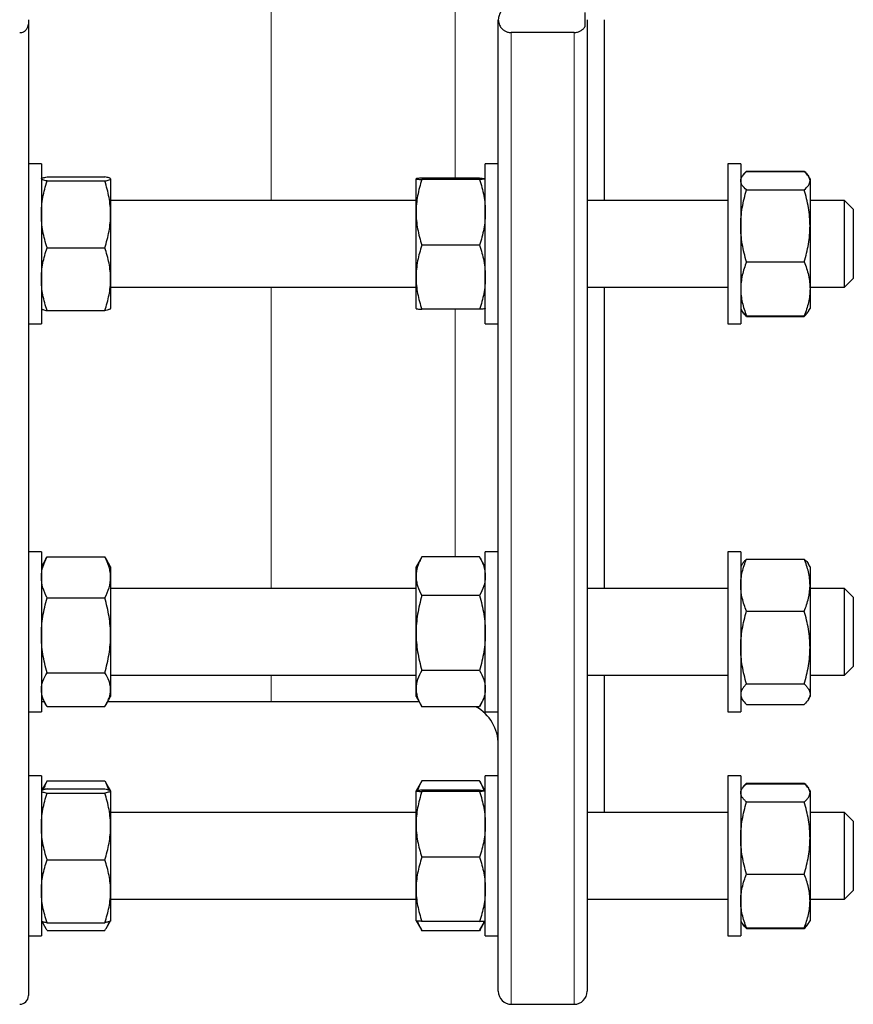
# Model space of a CAD drawing. Header units: millimetres. Extents: x 158 to 1100, y 38 to 944.
# Tile 7 of 9: x 907 to 1100, y 473 to 701. Entities that reach past the tile are written whole.
import ezdxf

# ---------------------------------------------------------------- set-up
doc = ezdxf.new("R2010")
doc.units = ezdxf.units.MM

msp = doc.modelspace()

# ---------------------------------------------------------------- linework, layer by layer
at = {"color": 8, "linetype": 'Continuous', "lineweight": 18}
for p, q in [((965.26, 742.34), (965.26, 658.81)), ((1007.76, 663.97), (1007.76, 735.02)), ((1020.76, 697.6), (1020.76, 473.08)), ((1035.26, 473.08), (1035.26, 697.6)), ((965.26, 638.81), (965.26, 569.16)), ((1007.76, 576.47), (1007.76, 633.66)), ((965.26, 549.16), (965.26, 543.08))]:
    msp.add_line(p, q, dxfattribs=at)
at = {"color": 7, "linetype": 'Continuous', "lineweight": 25}
for p, q in [((1037.76, 702.23), (1037.76, 698.92)), ((909.2, 700.58), (909.2, 699.58)), ((909.2, 699.58), (909.2, 475.08)), ((1017.76, 476.08), (1017.76, 700.58)), ((1038.26, 700.58), (1038.26, 476.08)), ((1042.26, 658.81), (1042.26, 700.58)), ((1035.26, 697.6), (1020.76, 697.6)), ((912.2, 667.31), (909.2, 667.31)), ((912.2, 667.31), (912.2, 667.03)), ((912.2, 667.03), (912.2, 630.31)), ((1017.76, 667.31), (1014.76, 667.31)), ((1014.76, 660.53), (1014.76, 667.31)), ((1073.76, 667.31), (1070.76, 667.31)), ((1070.76, 667.31), (1070.76, 650.02)), ((1073.76, 667.31), (1073.76, 650.02)), ((1075.02, 665.39), (1075.1, 665.61)), ((1075.1, 665.61), (1088.42, 665.61)), ((1075.1, 665.47), (1088.42, 665.47)), ((1088.51, 665.39), (1088.42, 665.61)), ((912.21, 663.84), (912.2, 663.81)), ((913.54, 664.26), (926.86, 664.26)), ((913.54, 663.32), (926.86, 663.32)), ((928.2, 663.81), (928.19, 663.84)), ((928.2, 663.81), (928.2, 663.79)), ((928.2, 663.79), (928.2, 655.6)), ((998.76, 656.07), (998.76, 663.81)), ((1013.42, 663.97), (1000.1, 663.97)), ((1013.42, 663.65), (1000.1, 663.65)), ((1074.03, 664.28), (1073.76, 663.81)), ((1089.76, 663.81), (1089.49, 664.28)), ((1089.76, 663.81), (1089.76, 663.36)), ((1089.76, 663.36), (1089.76, 652.93)), ((1014.76, 630.31), (1014.76, 660.53)), ((1075.1, 661.25), (1088.42, 661.25)), ((998.76, 658.81), (928.2, 658.81)), ((1070.76, 658.81), (1038.26, 658.81)), ((1097.76, 658.81), (1089.76, 658.81)), ((1099.76, 656.81), (1097.76, 658.81)), ((1097.76, 638.81), (1097.76, 658.81)), ((928.2, 655.6), (928.2, 640.62)), ((998.76, 641.07), (998.76, 656.07)), ((1099.76, 656.81), (1099.76, 640.81)), ((1089.76, 652.93), (1089.76, 638.38)), ((1013.42, 648.49), (1000.1, 648.49)), ((1070.76, 650.02), (1070.76, 630.31)), ((1073.76, 650.02), (1073.76, 630.31)), ((913.54, 647.87), (926.86, 647.87)), ((1075.1, 644.6), (1088.42, 644.6)), ((928.2, 640.62), (928.2, 633.81)), ((998.76, 633.82), (998.76, 641.07)), ((1097.76, 638.81), (1099.76, 640.81)), ((928.2, 638.81), (998.76, 638.81)), ((1038.26, 638.81), (1070.76, 638.81)), ((1042.26, 569.16), (1042.26, 638.81)), ((1089.76, 638.81), (1097.76, 638.81)), ((1089.76, 638.38), (1089.76, 633.81)), ((912.2, 633.81), (912.21, 633.79)), ((913.54, 633.37), (926.86, 633.37)), ((928.19, 633.79), (928.2, 633.81)), ((1013.42, 633.66), (1000.1, 633.66)), ((1073.76, 633.81), (1074.03, 633.35)), ((1074.03, 633.35), (1074.11, 633.21)), ((1089.42, 633.21), (1089.49, 633.35)), ((1089.49, 633.35), (1089.76, 633.81)), ((909.2, 630.31), (912.2, 630.31)), ((1014.76, 630.31), (1017.76, 630.31)), ((1070.76, 630.31), (1073.76, 630.31)), ((1075.1, 632.16), (1088.42, 632.16)), ((1075.1, 632.01), (1088.42, 632.01)), ((912.2, 577.66), (909.2, 577.66)), ((912.2, 577.66), (912.2, 573.32)), ((913.25, 575.98), (912.2, 574.16)), ((913.26, 575.97), (913.54, 576.45)), ((913.54, 576.45), (926.86, 576.45)), ((927.14, 575.97), (926.86, 576.45)), ((928.2, 574.16), (927.15, 575.98)), ((1000, 576.3), (998.76, 574.16)), ((1000.01, 576.3), (1000.1, 576.47)), ((1013.42, 576.47), (1000.1, 576.47)), ((1013.52, 576.3), (1013.42, 576.47)), ((1014.76, 574.16), (1013.52, 576.3)), ((1017.76, 577.66), (1014.76, 577.66)), ((1014.76, 562.14), (1014.76, 577.66)), ((1073.76, 577.66), (1070.76, 577.66)), ((1070.76, 577.66), (1070.76, 550.97)), ((1073.76, 577.66), (1073.76, 550.97)), ((1075.1, 575.96), (1088.42, 575.96)), ((912.2, 573.32), (912.2, 540.66)), ((928.2, 574.16), (928.2, 571.72)), ((998.76, 572.01), (998.76, 574.16)), ((1074.11, 574.76), (1073.76, 574.16)), ((1089.76, 574.16), (1089.41, 574.76)), ((1089.76, 574.16), (1089.76, 569.93)), ((928.2, 571.72), (928.2, 558.34)), ((998.76, 558.88), (998.76, 572.01)), ((998.76, 569.16), (928.2, 569.16)), ((1070.76, 569.16), (1038.26, 569.16)), ((1089.76, 569.93), (1089.76, 555.51)), ((1097.76, 569.16), (1089.76, 569.16)), ((1099.76, 567.16), (1097.76, 569.16)), ((1097.76, 549.16), (1097.76, 569.16)), ((913.54, 566.99), (926.86, 566.99)), ((1013.42, 567.54), (1000.1, 567.54)), ((1099.76, 567.16), (1099.76, 551.16)), ((1014.76, 540.66), (1014.76, 562.14)), ((1075.1, 563.91), (1088.42, 563.91)), ((928.2, 558.34), (928.2, 545.78)), ((998.76, 546.03), (998.76, 558.88)), ((1089.76, 555.51), (1089.76, 544.73)), ((1070.76, 550.97), (1070.76, 540.66)), ((1073.76, 550.97), (1073.76, 540.66)), ((1097.76, 549.16), (1099.76, 551.16)), ((913.54, 549.69), (926.86, 549.69)), ((928.2, 549.16), (998.76, 549.16)), ((1013.42, 550.22), (1000.1, 550.22)), ((1038.26, 549.16), (1070.76, 549.16)), ((1042.26, 517.39), (1042.26, 549.16)), ((1089.76, 549.16), (1097.76, 549.16)), ((998.76, 544.16), (998.76, 546.03)), ((1075.1, 547.11), (1088.42, 547.11)), ((912.2, 544.16), (913.25, 542.34)), ((927.15, 542.34), (928.2, 544.16)), ((928.2, 545.78), (928.2, 544.16)), ((998.76, 544.16), (1000, 542.01)), ((1013.52, 542.01), (1014.76, 544.16)), ((1073.76, 544.16), (1074.11, 543.55)), ((1089.41, 543.55), (1089.76, 544.16)), ((1089.76, 544.73), (1089.76, 544.16)), ((912.2, 543.08), (912.82, 543.08)), ((913.54, 541.86), (926.86, 541.86)), ((927.58, 543.08), (965.26, 543.08)), ((965.26, 543.08), (999.38, 543.08)), ((1013.42, 541.84), (1000.1, 541.84)), ((1075.1, 542.36), (1088.42, 542.36)), ((909.2, 540.66), (912.2, 540.66)), ((1014.76, 540.66), (1017.76, 540.66)), ((1070.76, 540.66), (1073.76, 540.66)), ((912.2, 525.89), (909.2, 525.89)), ((912.2, 525.89), (912.2, 513.71)), ((1017.76, 525.89), (1014.76, 525.89)), ((1014.76, 500.85), (1014.76, 525.89)), ((1073.76, 525.89), (1070.76, 525.89)), ((1070.76, 525.89), (1070.76, 492.01)), ((1073.76, 525.89), (1073.76, 492.01)), ((913.25, 524.21), (912.23, 522.44)), ((913.54, 524.69), (913.25, 524.21)), ((913.54, 524.69), (926.86, 524.69)), ((926.86, 524.69), (927.14, 524.21)), ((928.17, 522.44), (927.15, 524.21)), ((1000, 524.54), (998.76, 522.39)), ((1000.01, 524.53), (1000.1, 524.71)), ((1013.42, 524.71), (1000.1, 524.71)), ((1013.52, 524.53), (1013.42, 524.71)), ((1014.76, 522.39), (1013.52, 524.54)), ((1075.02, 523.97), (1075.1, 524.19)), ((1075.1, 524.19), (1088.42, 524.19)), ((1075.1, 524.05), (1088.42, 524.05)), ((1088.51, 523.97), (1088.42, 524.19)), ((912.22, 522.42), (912.2, 522.39)), ((913.54, 522.84), (926.86, 522.84)), ((913.54, 521.9), (926.86, 521.9)), ((928.2, 522.39), (928.18, 522.42)), ((928.2, 522.39), (928.2, 522.37)), ((928.2, 522.37), (928.2, 514.18)), ((998.76, 514.65), (998.76, 522.39)), ((1013.42, 522.55), (1000.1, 522.55)), ((1013.42, 522.23), (1000.1, 522.23)), ((1074.03, 522.86), (1073.76, 522.39)), ((1089.76, 522.39), (1089.49, 522.86)), ((1089.76, 522.39), (1089.76, 521.94)), ((1089.76, 521.94), (1089.76, 511.5)), ((1075.1, 519.83), (1088.42, 519.83)), ((998.76, 517.39), (928.2, 517.39)), ((1070.76, 517.39), (1038.26, 517.39)), ((1097.76, 517.39), (1089.76, 517.39)), ((1099.76, 515.39), (1097.76, 517.39)), ((1097.76, 497.39), (1097.76, 517.39)), ((928.2, 514.18), (928.2, 499.2)), ((998.76, 499.65), (998.76, 514.65)), ((1099.76, 515.39), (1099.76, 499.39)), ((912.2, 513.71), (912.2, 488.89)), ((1089.76, 511.5), (1089.76, 496.96)), ((913.54, 506.45), (926.86, 506.45)), ((1013.42, 507.07), (1000.1, 507.07)), ((1075.1, 503.18), (1088.42, 503.18)), ((1014.76, 488.89), (1014.76, 500.85)), ((928.2, 499.2), (928.2, 492.39)), ((998.76, 492.39), (998.76, 499.65)), ((1097.76, 497.39), (1099.76, 499.39)), ((928.2, 497.39), (998.76, 497.39)), ((1038.26, 497.39), (1070.76, 497.39)), ((1089.76, 497.39), (1097.76, 497.39)), ((1089.76, 496.96), (1089.76, 492.39)), ((912.2, 492.39), (912.21, 492.37)), ((912.21, 492.37), (913.25, 490.57)), ((913.54, 491.94), (926.86, 491.94)), ((927.15, 490.57), (928.19, 492.37)), ((928.19, 492.37), (928.2, 492.39)), ((998.76, 492.39), (1000, 490.25)), ((1013.42, 492.23), (1000.1, 492.23)), ((1013.52, 490.25), (1014.76, 492.39)), ((1070.76, 492.01), (1070.76, 488.89)), ((1073.76, 492.39), (1074.03, 491.92)), ((1073.76, 492.01), (1073.76, 488.89)), ((1074.03, 491.92), (1074.11, 491.79)), ((1089.42, 491.79), (1089.49, 491.92)), ((1089.49, 491.92), (1089.76, 492.39)), ((913.54, 490.1), (926.86, 490.1)), ((1013.42, 490.07), (1000.1, 490.07)), ((1075.1, 490.74), (1088.42, 490.74)), ((1075.1, 490.59), (1088.42, 490.59)), ((909.2, 488.89), (912.2, 488.89)), ((1014.76, 488.89), (1017.76, 488.89)), ((1070.76, 488.89), (1073.76, 488.89)), ((1020.76, 473.08), (1035.26, 473.08))]:
    msp.add_line(p, q, dxfattribs=at)
for centre, radius, start, end in [((1007.76, 533.08), 10, 0, 61.1764), ((1020.76, 476.08), 3, 180, 270), ((1035.26, 476.08), 3, 270, 0), ((907.2, 475.08), 2, 270, 0)]:
    msp.add_arc(centre, radius, start, end, dxfattribs=at)
for points, knots in [([(1020.76, 703.56), (1020.52, 703.56), (1020.29, 703.53), (1019.83, 703.42), (1019.62, 703.34), (1019.23, 703.15), (1019.05, 703.04), (1018.73, 702.79), (1018.59, 702.65), (1018.22, 702.21), (1018.05, 701.9), (1017.82, 701.25), (1017.76, 700.91), (1017.76, 700.58)], [0, 0, 0, 0, 0.125, 0.125, 0.25, 0.25, 0.375, 0.375, 0.5, 0.5, 0.75, 0.75, 1, 1, 1, 1]), ([(907.2, 697.6), (907.36, 697.6), (907.52, 697.62), (907.82, 697.69), (907.96, 697.74), (908.22, 697.87), (908.34, 697.94), (908.55, 698.11), (908.65, 698.2), (908.89, 698.49), (909.01, 698.7), (909.16, 699.14), (909.2, 699.36), (909.2, 699.58)], [0, 0, 0, 0, 0.125, 0.125, 0.25, 0.25, 0.375, 0.375, 0.5, 0.5, 0.75, 0.75, 1, 1, 1, 1]), ([(1017.76, 700.58), (1017.76, 700.24), (1017.82, 699.91), (1017.99, 699.42), (1018.06, 699.26), (1018.24, 698.95), (1018.35, 698.8), (1018.59, 698.51), (1018.73, 698.37), (1019.05, 698.12), (1019.22, 698.01), (1019.62, 697.81), (1019.83, 697.73), (1020.17, 697.65), (1020.29, 697.63), (1020.52, 697.6), (1020.64, 697.6), (1020.76, 697.6)], [0, 0, 0, 0, 0.25, 0.25, 0.375, 0.375, 0.5, 0.5, 0.625, 0.625, 0.75, 0.75, 0.875, 0.875, 0.9375, 0.9375, 1, 1, 1, 1]), ([(1035.26, 697.6), (1035.54, 697.6), (1035.81, 697.63), (1036.33, 697.78), (1036.56, 697.88), (1036.99, 698.13), (1037.18, 698.27), (1037.5, 698.58), (1037.64, 698.75), (1037.76, 698.92)], [0, 0, 0, 0, 0.25, 0.25, 0.5, 0.5, 0.75, 0.75, 1, 1, 1, 1]), ([(1073.76, 663.36), (1073.76, 663.54), (1073.79, 663.72), (1073.92, 664.08), (1074.01, 664.25), (1074.36, 664.78), (1074.69, 665.13), (1075.1, 665.47)], [0, 0, 0, 0, 0.25, 0.25, 0.5, 0.5, 1, 1, 1, 1]), ([(1075.1, 665.61), (1074.97, 665.49), (1074.71, 665.23), (1074.39, 664.84), (1074.19, 664.57), (1074.12, 664.42), (1074.11, 664.41)], [0, 0, 0, 0, 0.322847, 0.645786, 0.968557, 1, 1, 1, 1]), ([(1088.42, 665.61), (1088.55, 665.49), (1088.81, 665.23), (1089.13, 664.84), (1089.34, 664.57), (1089.41, 664.42), (1089.41, 664.41)], [0, 0, 0, 0, 0.322847, 0.645786, 0.968557, 1, 1, 1, 1]), ([(1089.76, 663.36), (1089.76, 663.54), (1089.73, 663.72), (1089.61, 664.08), (1089.52, 664.25), (1089.17, 664.78), (1088.83, 665.13), (1088.42, 665.47)], [0, 0, 0, 0, 0.25, 0.25, 0.5, 0.5, 1, 1, 1, 1]), ([(913.54, 663.32), (913.13, 663.4), (912.79, 663.48), (912.33, 663.63), (912.2, 663.71), (912.2, 663.79)], [0, 0, 0, 0, 0.5, 0.5, 1, 1, 1, 1]), ([(912.2, 655.6), (912.2, 656.25), (912.23, 656.91), (912.35, 658.21), (912.44, 658.86), (912.79, 660.79), (913.13, 662.06), (913.54, 663.32)], [0, 0, 0, 0, 0.25, 0.25, 0.5, 0.5, 1, 1, 1, 1]), ([(912.22, 663.84), (912.23, 663.86), (912.27, 663.9), (912.4, 663.97), (912.63, 664.06), (912.99, 664.15), (913.36, 664.22), (913.54, 664.26)], [0, 0, 0, 0, 0.144324, 0.313679, 0.482946, 0.741448, 1, 1, 1, 1]), ([(928.2, 663.79), (928.2, 663.83), (928.17, 663.87), (928.05, 663.95), (927.95, 663.99), (927.6, 664.11), (927.27, 664.18), (926.86, 664.26)], [0, 0, 0, 0, 0.25, 0.25, 0.5, 0.5, 1, 1, 1, 1]), ([(926.86, 663.32), (927.27, 663.4), (927.61, 663.48), (928.07, 663.63), (928.2, 663.71), (928.2, 663.79)], [0, 0, 0, 0, 0.5, 0.5, 1, 1, 1, 1]), ([(928.2, 655.6), (928.2, 656.25), (928.17, 656.91), (928.05, 658.21), (927.95, 658.86), (927.6, 660.79), (927.27, 662.06), (926.86, 663.32)], [0, 0, 0, 0, 0.25, 0.25, 0.5, 0.5, 1, 1, 1, 1]), ([(1000.1, 663.97), (999.9, 663.96), (999.71, 663.94), (999.38, 663.92), (999.24, 663.9), (998.89, 663.86), (998.76, 663.84), (998.76, 663.81)], [0, 0, 0, 0, 0.25, 0.25, 0.5, 0.5, 1, 1, 1, 1]), ([(998.76, 663.81), (998.76, 663.8), (998.79, 663.78), (998.92, 663.76), (999.01, 663.74), (999.36, 663.7), (999.7, 663.68), (1000.1, 663.65)], [0, 0, 0, 0, 0.25, 0.25, 0.5, 0.5, 1, 1, 1, 1]), ([(1000.1, 663.65), (999.69, 662.41), (999.36, 661.16), (998.89, 658.64), (998.76, 657.36), (998.76, 656.07)], [0, 0, 0, 0, 0.5, 0.5, 1, 1, 1, 1]), ([(1013.42, 663.97), (1013.63, 663.96), (1013.81, 663.94), (1014.14, 663.92), (1014.29, 663.9), (1014.64, 663.86), (1014.76, 663.84), (1014.76, 663.81)], [0, 0, 0, 0, 0.25, 0.25, 0.5, 0.5, 1, 1, 1, 1]), ([(1014.76, 663.81), (1014.76, 663.8), (1014.73, 663.78), (1014.61, 663.76), (1014.52, 663.74), (1014.16, 663.7), (1013.83, 663.68), (1013.42, 663.65)], [0, 0, 0, 0, 0.25, 0.25, 0.5, 0.5, 1, 1, 1, 1]), ([(1013.42, 663.65), (1013.83, 662.41), (1014.17, 661.16), (1014.63, 658.64), (1014.76, 657.36), (1014.76, 656.07)], [0, 0, 0, 0, 0.5, 0.5, 1, 1, 1, 1]), ([(1075.1, 661.25), (1074.69, 661.6), (1074.36, 661.95), (1073.89, 662.65), (1073.76, 663), (1073.76, 663.36)], [0, 0, 0, 0, 0.5, 0.5, 1, 1, 1, 1]), ([(1088.42, 661.25), (1088.83, 661.6), (1089.17, 661.95), (1089.63, 662.65), (1089.76, 663), (1089.76, 663.36)], [0, 0, 0, 0, 0.5, 0.5, 1, 1, 1, 1]), ([(1073.76, 652.93), (1073.76, 653.63), (1073.79, 654.34), (1073.92, 655.75), (1074.01, 656.45), (1074.36, 658.53), (1074.69, 659.9), (1075.1, 661.25)], [0, 0, 0, 0, 0.25, 0.25, 0.5, 0.5, 1, 1, 1, 1]), ([(1089.76, 652.93), (1089.76, 653.63), (1089.73, 654.34), (1089.61, 655.75), (1089.52, 656.45), (1089.17, 658.53), (1088.83, 659.9), (1088.42, 661.25)], [0, 0, 0, 0, 0.25, 0.25, 0.5, 0.5, 1, 1, 1, 1]), ([(913.54, 647.87), (913.13, 649.14), (912.79, 650.41), (912.33, 652.98), (912.2, 654.28), (912.2, 655.6)], [0, 0, 0, 0, 0.5, 0.5, 1, 1, 1, 1]), ([(926.86, 647.87), (927.27, 649.14), (927.61, 650.41), (928.07, 652.98), (928.2, 654.28), (928.2, 655.6)], [0, 0, 0, 0, 0.5, 0.5, 1, 1, 1, 1]), ([(998.76, 656.07), (998.76, 655.43), (998.79, 654.78), (998.92, 653.51), (999.01, 652.87), (999.36, 650.98), (999.69, 649.73), (1000.1, 648.49)], [0, 0, 0, 0, 0.25, 0.25, 0.5, 0.5, 1, 1, 1, 1]), ([(1014.76, 656.07), (1014.76, 655.43), (1014.73, 654.78), (1014.61, 653.51), (1014.52, 652.87), (1014.17, 650.98), (1013.83, 649.73), (1013.42, 648.49)], [0, 0, 0, 0, 0.25, 0.25, 0.5, 0.5, 1, 1, 1, 1]), ([(1075.1, 644.6), (1074.69, 645.96), (1074.36, 647.33), (1073.89, 650.11), (1073.76, 651.51), (1073.76, 652.93)], [0, 0, 0, 0, 0.5, 0.5, 1, 1, 1, 1]), ([(1088.42, 644.6), (1088.83, 645.96), (1089.17, 647.33), (1089.63, 650.11), (1089.76, 651.51), (1089.76, 652.93)], [0, 0, 0, 0, 0.5, 0.5, 1, 1, 1, 1]), ([(1000.1, 648.49), (999.69, 647.28), (999.36, 646.06), (998.89, 643.59), (998.76, 642.34), (998.76, 641.07)], [0, 0, 0, 0, 0.5, 0.5, 1, 1, 1, 1]), ([(1013.42, 648.49), (1013.83, 647.28), (1014.17, 646.06), (1014.63, 643.59), (1014.76, 642.34), (1014.76, 641.07)], [0, 0, 0, 0, 0.5, 0.5, 1, 1, 1, 1]), ([(912.2, 640.62), (912.2, 641.23), (912.23, 641.85), (912.35, 643.08), (912.45, 643.7), (912.8, 645.51), (913.14, 646.7), (913.54, 647.87)], [0, 0, 0, 0, 0.25, 0.25, 0.5, 0.5, 1, 1, 1, 1]), ([(928.2, 640.62), (928.2, 641.23), (928.17, 641.85), (928.04, 643.08), (927.95, 643.7), (927.6, 645.51), (927.26, 646.7), (926.86, 647.87)], [0, 0, 0, 0, 0.25, 0.25, 0.5, 0.5, 1, 1, 1, 1]), ([(1075.1, 644.6), (1074.9, 644.09), (1074.71, 643.58), (1074.38, 642.55), (1074.24, 642.03), (1073.89, 640.47), (1073.76, 639.43), (1073.76, 638.38)], [0, 0, 0, 0, 0.25, 0.25, 0.5, 0.5, 1, 1, 1, 1]), ([(1088.42, 644.6), (1088.63, 644.09), (1088.81, 643.58), (1089.14, 642.55), (1089.29, 642.03), (1089.64, 640.47), (1089.76, 639.43), (1089.76, 638.38)], [0, 0, 0, 0, 0.25, 0.25, 0.5, 0.5, 1, 1, 1, 1]), ([(913.54, 633.37), (913.34, 633.96), (913.15, 634.55), (912.82, 635.76), (912.68, 636.36), (912.33, 638.18), (912.2, 639.39), (912.2, 640.62)], [0, 0, 0, 0, 0.25, 0.25, 0.5, 0.5, 1, 1, 1, 1]), ([(926.86, 633.37), (927.06, 633.96), (927.25, 634.55), (927.58, 635.76), (927.72, 636.36), (928.07, 638.18), (928.2, 639.39), (928.2, 640.62)], [0, 0, 0, 0, 0.25, 0.25, 0.5, 0.5, 1, 1, 1, 1]), ([(998.76, 641.07), (998.76, 640.45), (998.79, 639.81), (998.92, 638.56), (999.01, 637.94), (999.36, 636.09), (999.69, 634.87), (1000.1, 633.66)], [0, 0, 0, 0, 0.25, 0.25, 0.5, 0.5, 1, 1, 1, 1]), ([(1014.76, 641.07), (1014.76, 640.45), (1014.73, 639.81), (1014.61, 638.56), (1014.52, 637.94), (1014.17, 636.09), (1013.83, 634.87), (1013.42, 633.66)], [0, 0, 0, 0, 0.25, 0.25, 0.5, 0.5, 1, 1, 1, 1]), ([(1073.76, 638.38), (1073.76, 637.85), (1073.79, 637.32), (1073.92, 636.27), (1074.01, 635.74), (1074.36, 634.18), (1074.7, 633.16), (1075.1, 632.16)], [0, 0, 0, 0, 0.25, 0.25, 0.5, 0.5, 1, 1, 1, 1]), ([(1089.76, 638.38), (1089.76, 637.85), (1089.73, 637.32), (1089.61, 636.27), (1089.52, 635.74), (1089.16, 634.18), (1088.83, 633.16), (1088.42, 632.16)], [0, 0, 0, 0, 0.25, 0.25, 0.5, 0.5, 1, 1, 1, 1]), ([(912.22, 633.79), (912.23, 633.77), (912.27, 633.72), (912.4, 633.66), (912.63, 633.57), (912.99, 633.47), (913.36, 633.4), (913.54, 633.37)], [0, 0, 0, 0, 0.144324, 0.313679, 0.482946, 0.741448, 1, 1, 1, 1]), ([(928.18, 633.79), (928.17, 633.77), (928.13, 633.72), (928, 633.66), (927.77, 633.57), (927.41, 633.47), (927.04, 633.4), (926.86, 633.37)], [0, 0, 0, 0, 0.144324, 0.313679, 0.482946, 0.741448, 1, 1, 1, 1]), ([(998.76, 633.82), (998.76, 633.8), (998.79, 633.79), (998.92, 633.76), (999.01, 633.75), (999.36, 633.71), (999.7, 633.68), (1000.1, 633.66)], [0, 0, 0, 0, 0.25, 0.25, 0.5, 0.5, 1, 1, 1, 1]), ([(1014.76, 633.82), (1014.76, 633.8), (1014.73, 633.79), (1014.61, 633.76), (1014.52, 633.75), (1014.16, 633.71), (1013.83, 633.68), (1013.42, 633.66)], [0, 0, 0, 0, 0.25, 0.25, 0.5, 0.5, 1, 1, 1, 1]), ([(1074.04, 633.35), (1074.08, 633.28), (1074.22, 633.04), (1074.56, 632.64), (1074.92, 632.32), (1075.1, 632.16)], [0, 0, 0, 0, 0.177577, 0.588749, 1, 1, 1, 1]), ([(1075.1, 632.01), (1074.97, 632.14), (1074.71, 632.4), (1074.39, 632.79), (1074.17, 633.08), (1074.09, 633.25), (1074.07, 633.29)], [0, 0, 0, 0, 0.304539, 0.609164, 0.913631, 1, 1, 1, 1]), ([(1089.49, 633.35), (1089.44, 633.28), (1089.31, 633.04), (1088.97, 632.64), (1088.6, 632.32), (1088.42, 632.16)], [0, 0, 0, 0, 0.177577, 0.588749, 1, 1, 1, 1]), ([(1088.42, 632.01), (1088.55, 632.14), (1088.81, 632.4), (1089.13, 632.79), (1089.35, 633.08), (1089.43, 633.25), (1089.45, 633.29)], [0, 0, 0, 0, 0.304539, 0.609164, 0.913631, 1, 1, 1, 1]), ([(912.2, 571.72), (912.2, 572.12), (912.23, 572.52), (912.35, 573.32), (912.44, 573.72), (912.79, 574.9), (913.13, 575.68), (913.54, 576.45)], [0, 0, 0, 0, 0.25, 0.25, 0.5, 0.5, 1, 1, 1, 1]), ([(928.2, 571.72), (928.2, 572.12), (928.17, 572.52), (928.05, 573.32), (927.95, 573.72), (927.6, 574.9), (927.27, 575.68), (926.86, 576.45)], [0, 0, 0, 0, 0.25, 0.25, 0.5, 0.5, 1, 1, 1, 1]), ([(1000.1, 576.47), (999.9, 576.11), (999.71, 575.74), (999.38, 575), (999.24, 574.63), (998.89, 573.51), (998.76, 572.76), (998.76, 572.01)], [0, 0, 0, 0, 0.25, 0.25, 0.5, 0.5, 1, 1, 1, 1]), ([(1013.42, 576.47), (1013.63, 576.11), (1013.81, 575.74), (1014.14, 575), (1014.29, 574.63), (1014.64, 573.51), (1014.76, 572.76), (1014.76, 572.01)], [0, 0, 0, 0, 0.25, 0.25, 0.5, 0.5, 1, 1, 1, 1]), ([(1073.76, 569.93), (1073.76, 570.44), (1073.79, 570.96), (1073.92, 571.97), (1074.01, 572.48), (1074.36, 573.98), (1074.69, 574.97), (1075.1, 575.96)], [0, 0, 0, 0, 0.25, 0.25, 0.5, 0.5, 1, 1, 1, 1]), ([(1075.1, 575.96), (1075, 575.86), (1074.8, 575.66), (1074.49, 575.31), (1074.25, 575.01), (1074.15, 574.81), (1074.12, 574.75)], [0, 0, 0, 0, 0.251404, 0.502998, 0.863993, 1, 1, 1, 1]), ([(1089.76, 569.93), (1089.76, 570.44), (1089.73, 570.96), (1089.61, 571.97), (1089.52, 572.48), (1089.17, 573.98), (1088.83, 574.97), (1088.42, 575.96)], [0, 0, 0, 0, 0.25, 0.25, 0.5, 0.5, 1, 1, 1, 1]), ([(1088.42, 575.96), (1088.52, 575.86), (1088.73, 575.66), (1089.03, 575.31), (1089.27, 575.01), (1089.38, 574.81), (1089.41, 574.75)], [0, 0, 0, 0, 0.251404, 0.502998, 0.863993, 1, 1, 1, 1]), ([(913.54, 566.99), (913.13, 567.76), (912.79, 568.54), (912.33, 570.12), (912.2, 570.91), (912.2, 571.72)], [0, 0, 0, 0, 0.5, 0.5, 1, 1, 1, 1]), ([(926.86, 566.99), (927.27, 567.76), (927.61, 568.54), (928.07, 570.12), (928.2, 570.91), (928.2, 571.72)], [0, 0, 0, 0, 0.5, 0.5, 1, 1, 1, 1]), ([(998.76, 572.01), (998.76, 571.63), (998.79, 571.25), (998.92, 570.49), (999.01, 570.11), (999.36, 568.99), (999.7, 568.26), (1000.1, 567.54)], [0, 0, 0, 0, 0.25, 0.25, 0.5, 0.5, 1, 1, 1, 1]), ([(1014.76, 572.01), (1014.76, 571.63), (1014.73, 571.25), (1014.61, 570.49), (1014.52, 570.11), (1014.16, 568.99), (1013.83, 568.26), (1013.42, 567.54)], [0, 0, 0, 0, 0.25, 0.25, 0.5, 0.5, 1, 1, 1, 1]), ([(1075.1, 563.91), (1074.69, 564.89), (1074.36, 565.88), (1073.89, 567.89), (1073.76, 568.9), (1073.76, 569.93)], [0, 0, 0, 0, 0.5, 0.5, 1, 1, 1, 1]), ([(1088.42, 563.91), (1088.83, 564.89), (1089.17, 565.88), (1089.63, 567.89), (1089.76, 568.9), (1089.76, 569.93)], [0, 0, 0, 0, 0.5, 0.5, 1, 1, 1, 1]), ([(912.2, 558.34), (912.2, 559.08), (912.23, 559.81), (912.35, 561.27), (912.44, 562), (912.79, 564.16), (913.13, 565.58), (913.54, 566.99)], [0, 0, 0, 0, 0.25, 0.25, 0.5, 0.5, 1, 1, 1, 1]), ([(928.2, 558.34), (928.2, 559.08), (928.17, 559.81), (928.05, 561.27), (927.95, 562), (927.6, 564.16), (927.27, 565.58), (926.86, 566.99)], [0, 0, 0, 0, 0.25, 0.25, 0.5, 0.5, 1, 1, 1, 1]), ([(1000.1, 567.54), (999.69, 566.12), (999.36, 564.69), (998.89, 561.81), (998.76, 560.35), (998.76, 558.88)], [0, 0, 0, 0, 0.5, 0.5, 1, 1, 1, 1]), ([(1013.42, 567.54), (1013.83, 566.12), (1014.17, 564.69), (1014.63, 561.81), (1014.76, 560.35), (1014.76, 558.88)], [0, 0, 0, 0, 0.5, 0.5, 1, 1, 1, 1]), ([(1073.76, 555.51), (1073.76, 556.22), (1073.79, 556.93), (1073.92, 558.35), (1074.01, 559.05), (1074.36, 561.15), (1074.69, 562.53), (1075.1, 563.91)], [0, 0, 0, 0, 0.25, 0.25, 0.5, 0.5, 1, 1, 1, 1]), ([(1089.76, 555.51), (1089.76, 556.22), (1089.73, 556.93), (1089.61, 558.35), (1089.52, 559.05), (1089.17, 561.15), (1088.83, 562.53), (1088.42, 563.91)], [0, 0, 0, 0, 0.25, 0.25, 0.5, 0.5, 1, 1, 1, 1]), ([(913.54, 549.69), (913.13, 551.11), (912.79, 552.53), (912.33, 555.41), (912.2, 556.87), (912.2, 558.34)], [0, 0, 0, 0, 0.5, 0.5, 1, 1, 1, 1]), ([(926.86, 549.69), (927.27, 551.11), (927.61, 552.53), (928.07, 555.41), (928.2, 556.87), (928.2, 558.34)], [0, 0, 0, 0, 0.5, 0.5, 1, 1, 1, 1]), ([(998.76, 558.88), (998.76, 558.14), (998.79, 557.41), (998.92, 555.95), (999.01, 555.22), (999.36, 553.06), (999.69, 551.63), (1000.1, 550.22)], [0, 0, 0, 0, 0.25, 0.25, 0.5, 0.5, 1, 1, 1, 1]), ([(1014.76, 558.88), (1014.76, 558.14), (1014.73, 557.41), (1014.61, 555.95), (1014.52, 555.22), (1014.17, 553.06), (1013.83, 551.63), (1013.42, 550.22)], [0, 0, 0, 0, 0.25, 0.25, 0.5, 0.5, 1, 1, 1, 1]), ([(1075.1, 547.11), (1074.69, 548.48), (1074.36, 549.86), (1073.89, 552.66), (1073.76, 554.07), (1073.76, 555.51)], [0, 0, 0, 0, 0.5, 0.5, 1, 1, 1, 1]), ([(1088.42, 547.11), (1088.83, 548.48), (1089.17, 549.86), (1089.63, 552.66), (1089.76, 554.07), (1089.76, 555.51)], [0, 0, 0, 0, 0.5, 0.5, 1, 1, 1, 1]), ([(912.2, 545.78), (912.2, 546.11), (912.23, 546.44), (912.35, 547.11), (912.45, 547.44), (912.8, 548.42), (913.14, 549.06), (913.54, 549.69)], [0, 0, 0, 0, 0.25, 0.25, 0.5, 0.5, 1, 1, 1, 1]), ([(928.2, 545.78), (928.2, 546.11), (928.17, 546.44), (928.04, 547.11), (927.95, 547.44), (927.6, 548.42), (927.26, 549.06), (926.86, 549.69)], [0, 0, 0, 0, 0.25, 0.25, 0.5, 0.5, 1, 1, 1, 1]), ([(1000.1, 550.22), (999.69, 549.53), (999.36, 548.84), (998.89, 547.45), (998.76, 546.74), (998.76, 546.03)], [0, 0, 0, 0, 0.5, 0.5, 1, 1, 1, 1]), ([(1013.42, 550.22), (1013.83, 549.53), (1014.17, 548.84), (1014.63, 547.45), (1014.76, 546.74), (1014.76, 546.03)], [0, 0, 0, 0, 0.5, 0.5, 1, 1, 1, 1]), ([(998.76, 546.03), (998.76, 545.67), (998.79, 545.32), (998.92, 544.61), (999.01, 544.26), (999.36, 543.21), (999.69, 542.52), (1000.1, 541.84)], [0, 0, 0, 0, 0.25, 0.25, 0.5, 0.5, 1, 1, 1, 1]), ([(1014.76, 546.03), (1014.76, 545.67), (1014.73, 545.32), (1014.61, 544.61), (1014.52, 544.26), (1014.17, 543.21), (1013.83, 542.52), (1013.42, 541.84)], [0, 0, 0, 0, 0.25, 0.25, 0.5, 0.5, 1, 1, 1, 1]), ([(1075.1, 547.11), (1074.9, 546.91), (1074.71, 546.72), (1074.38, 546.32), (1074.24, 546.13), (1073.89, 545.53), (1073.76, 545.13), (1073.76, 544.73)], [0, 0, 0, 0, 0.25, 0.25, 0.5, 0.5, 1, 1, 1, 1]), ([(1088.42, 547.11), (1088.63, 546.91), (1088.81, 546.72), (1089.14, 546.32), (1089.29, 546.13), (1089.64, 545.53), (1089.76, 545.13), (1089.76, 544.73)], [0, 0, 0, 0, 0.25, 0.25, 0.5, 0.5, 1, 1, 1, 1]), ([(913.54, 541.86), (913.34, 542.18), (913.15, 542.5), (912.82, 543.15), (912.68, 543.48), (912.33, 544.46), (912.2, 545.12), (912.2, 545.78)], [0, 0, 0, 0, 0.25, 0.25, 0.5, 0.5, 1, 1, 1, 1]), ([(926.86, 541.86), (927.06, 542.18), (927.25, 542.5), (927.58, 543.15), (927.72, 543.48), (928.07, 544.46), (928.2, 545.12), (928.2, 545.78)], [0, 0, 0, 0, 0.25, 0.25, 0.5, 0.5, 1, 1, 1, 1]), ([(1073.76, 544.73), (1073.76, 544.53), (1073.79, 544.33), (1073.92, 543.92), (1074.01, 543.72), (1074.36, 543.13), (1074.7, 542.74), (1075.1, 542.36)], [0, 0, 0, 0, 0.25, 0.25, 0.5, 0.5, 1, 1, 1, 1]), ([(1089.76, 544.73), (1089.76, 544.53), (1089.73, 544.33), (1089.61, 543.92), (1089.52, 543.72), (1089.16, 543.13), (1088.83, 542.74), (1088.42, 542.36)], [0, 0, 0, 0, 0.25, 0.25, 0.5, 0.5, 1, 1, 1, 1]), ([(913.54, 524.69), (913.44, 524.49), (913.23, 524.09), (912.93, 523.41), (912.75, 522.92), (912.65, 522.64)], [0, 0, 0, 0, 0.292776, 0.585774, 1, 1, 1, 1]), ([(926.86, 524.69), (926.96, 524.49), (927.17, 524.09), (927.47, 523.41), (927.65, 522.92), (927.75, 522.64)], [0, 0, 0, 0, 0.292776, 0.585774, 1, 1, 1, 1]), ([(1000.1, 524.71), (999.97, 524.47), (999.71, 523.99), (999.39, 523.26), (999.19, 522.75), (999.12, 522.49), (999.12, 522.47)], [0, 0, 0, 0, 0.325759, 0.65161, 0.977292, 1, 1, 1, 1]), ([(1013.42, 524.71), (1013.55, 524.47), (1013.81, 523.99), (1014.13, 523.26), (1014.33, 522.75), (1014.4, 522.49), (1014.41, 522.47)], [0, 0, 0, 0, 0.325759, 0.65161, 0.977292, 1, 1, 1, 1]), ([(1073.76, 521.94), (1073.76, 522.12), (1073.79, 522.3), (1073.92, 522.66), (1074.01, 522.83), (1074.36, 523.36), (1074.7, 523.71), (1075.1, 524.05)], [0, 0, 0, 0, 0.25, 0.25, 0.5, 0.5, 1, 1, 1, 1]), ([(1075.1, 524.19), (1074.97, 524.06), (1074.71, 523.81), (1074.39, 523.42), (1074.19, 523.15), (1074.12, 523), (1074.11, 522.99)], [0, 0, 0, 0, 0.322847, 0.645786, 0.968557, 1, 1, 1, 1]), ([(1088.42, 524.19), (1088.55, 524.06), (1088.81, 523.81), (1089.13, 523.42), (1089.34, 523.15), (1089.41, 523), (1089.41, 522.99)], [0, 0, 0, 0, 0.322847, 0.645786, 0.968557, 1, 1, 1, 1]), ([(1089.76, 521.94), (1089.76, 522.12), (1089.73, 522.3), (1089.61, 522.66), (1089.52, 522.83), (1089.16, 523.36), (1088.83, 523.71), (1088.42, 524.05)], [0, 0, 0, 0, 0.25, 0.25, 0.5, 0.5, 1, 1, 1, 1]), ([(912.2, 522.37), (912.2, 522.33), (912.23, 522.29), (912.35, 522.21), (912.45, 522.17), (912.8, 522.05), (913.14, 521.98), (913.54, 521.9)], [0, 0, 0, 0, 0.25, 0.25, 0.5, 0.5, 1, 1, 1, 1]), ([(912.2, 514.18), (912.2, 514.83), (912.23, 515.49), (912.35, 516.79), (912.44, 517.44), (912.79, 519.37), (913.13, 520.64), (913.54, 521.9)], [0, 0, 0, 0, 0.25, 0.25, 0.5, 0.5, 1, 1, 1, 1]), ([(913.54, 522.84), (913.44, 522.82), (913.23, 522.78), (912.93, 522.71), (912.63, 522.63), (912.39, 522.55), (912.25, 522.47), (912.23, 522.43), (912.23, 522.41)], [0, 0, 0, 0, 0.141677, 0.283461, 0.486897, 0.690311, 0.896243, 1, 1, 1, 1]), ([(926.86, 522.84), (927.06, 522.8), (927.25, 522.76), (927.58, 522.68), (927.72, 522.65), (928.07, 522.53), (928.2, 522.45), (928.2, 522.37)], [0, 0, 0, 0, 0.25, 0.25, 0.5, 0.5, 1, 1, 1, 1]), ([(928.2, 522.37), (928.2, 522.33), (928.17, 522.29), (928.04, 522.21), (927.95, 522.17), (927.6, 522.05), (927.26, 521.98), (926.86, 521.9)], [0, 0, 0, 0, 0.25, 0.25, 0.5, 0.5, 1, 1, 1, 1]), ([(928.2, 514.18), (928.2, 514.83), (928.17, 515.49), (928.05, 516.79), (927.95, 517.44), (927.6, 519.37), (927.27, 520.64), (926.86, 521.9)], [0, 0, 0, 0, 0.25, 0.25, 0.5, 0.5, 1, 1, 1, 1]), ([(1000.1, 522.55), (999.69, 522.52), (999.36, 522.5), (998.89, 522.44), (998.76, 522.42), (998.76, 522.39)], [0, 0, 0, 0, 0.5, 0.5, 1, 1, 1, 1]), ([(998.76, 522.39), (998.76, 522.38), (998.79, 522.36), (998.92, 522.34), (999.01, 522.32), (999.36, 522.28), (999.69, 522.26), (1000.1, 522.23)], [0, 0, 0, 0, 0.25, 0.25, 0.5, 0.5, 1, 1, 1, 1]), ([(1000.1, 522.23), (999.9, 521.61), (999.71, 520.99), (999.38, 519.73), (999.24, 519.1), (998.89, 517.2), (998.76, 515.93), (998.76, 514.65)], [0, 0, 0, 0, 0.25, 0.25, 0.5, 0.5, 1, 1, 1, 1]), ([(1013.42, 522.55), (1013.83, 522.52), (1014.17, 522.5), (1014.63, 522.44), (1014.76, 522.42), (1014.76, 522.39)], [0, 0, 0, 0, 0.5, 0.5, 1, 1, 1, 1]), ([(1014.76, 522.39), (1014.76, 522.38), (1014.73, 522.36), (1014.61, 522.34), (1014.52, 522.32), (1014.17, 522.28), (1013.83, 522.26), (1013.42, 522.23)], [0, 0, 0, 0, 0.25, 0.25, 0.5, 0.5, 1, 1, 1, 1]), ([(1013.42, 522.23), (1013.63, 521.61), (1013.81, 520.99), (1014.14, 519.73), (1014.29, 519.1), (1014.64, 517.2), (1014.76, 515.93), (1014.76, 514.65)], [0, 0, 0, 0, 0.25, 0.25, 0.5, 0.5, 1, 1, 1, 1]), ([(1075.1, 519.83), (1074.9, 520), (1074.71, 520.18), (1074.38, 520.53), (1074.24, 520.7), (1073.89, 521.23), (1073.76, 521.58), (1073.76, 521.94)], [0, 0, 0, 0, 0.25, 0.25, 0.5, 0.5, 1, 1, 1, 1]), ([(1088.42, 519.83), (1088.63, 520), (1088.81, 520.18), (1089.14, 520.53), (1089.29, 520.7), (1089.64, 521.23), (1089.76, 521.58), (1089.76, 521.94)], [0, 0, 0, 0, 0.25, 0.25, 0.5, 0.5, 1, 1, 1, 1]), ([(1073.76, 511.5), (1073.76, 512.21), (1073.79, 512.92), (1073.92, 514.33), (1074.01, 515.02), (1074.36, 517.1), (1074.69, 518.47), (1075.1, 519.83)], [0, 0, 0, 0, 0.25, 0.25, 0.5, 0.5, 1, 1, 1, 1]), ([(1089.76, 511.5), (1089.76, 512.21), (1089.73, 512.92), (1089.61, 514.33), (1089.52, 515.02), (1089.17, 517.1), (1088.83, 518.47), (1088.42, 519.83)], [0, 0, 0, 0, 0.25, 0.25, 0.5, 0.5, 1, 1, 1, 1]), ([(913.54, 506.45), (913.13, 507.72), (912.79, 508.99), (912.33, 511.56), (912.2, 512.86), (912.2, 514.18)], [0, 0, 0, 0, 0.5, 0.5, 1, 1, 1, 1]), ([(926.86, 506.45), (927.27, 507.72), (927.61, 508.99), (928.07, 511.56), (928.2, 512.86), (928.2, 514.18)], [0, 0, 0, 0, 0.5, 0.5, 1, 1, 1, 1]), ([(998.76, 514.65), (998.76, 514.01), (998.79, 513.37), (998.92, 512.08), (999.01, 511.44), (999.36, 509.54), (999.7, 508.3), (1000.1, 507.07)], [0, 0, 0, 0, 0.25, 0.25, 0.5, 0.5, 1, 1, 1, 1]), ([(1014.76, 514.65), (1014.76, 514.01), (1014.73, 513.37), (1014.61, 512.08), (1014.52, 511.44), (1014.16, 509.54), (1013.83, 508.3), (1013.42, 507.07)], [0, 0, 0, 0, 0.25, 0.25, 0.5, 0.5, 1, 1, 1, 1]), ([(1075.1, 503.18), (1074.69, 504.54), (1074.36, 505.91), (1073.89, 508.68), (1073.76, 510.09), (1073.76, 511.5)], [0, 0, 0, 0, 0.5, 0.5, 1, 1, 1, 1]), ([(1088.42, 503.18), (1088.83, 504.54), (1089.17, 505.91), (1089.63, 508.68), (1089.76, 510.09), (1089.76, 511.5)], [0, 0, 0, 0, 0.5, 0.5, 1, 1, 1, 1]), ([(912.2, 499.2), (912.2, 499.81), (912.23, 500.43), (912.35, 501.66), (912.44, 502.26), (912.79, 504.08), (913.13, 505.27), (913.54, 506.45)], [0, 0, 0, 0, 0.25, 0.25, 0.5, 0.5, 1, 1, 1, 1]), ([(928.2, 499.2), (928.2, 499.81), (928.17, 500.43), (928.05, 501.66), (927.95, 502.26), (927.6, 504.08), (927.27, 505.27), (926.86, 506.45)], [0, 0, 0, 0, 0.25, 0.25, 0.5, 0.5, 1, 1, 1, 1]), ([(1000.1, 507.07), (999.69, 505.86), (999.36, 504.64), (998.89, 502.17), (998.76, 500.92), (998.76, 499.65)], [0, 0, 0, 0, 0.5, 0.5, 1, 1, 1, 1]), ([(1013.42, 507.07), (1013.83, 505.86), (1014.17, 504.64), (1014.63, 502.17), (1014.76, 500.92), (1014.76, 499.65)], [0, 0, 0, 0, 0.5, 0.5, 1, 1, 1, 1]), ([(1073.76, 496.96), (1073.76, 497.48), (1073.79, 498.01), (1073.92, 499.06), (1074.01, 499.58), (1074.36, 501.14), (1074.69, 502.16), (1075.1, 503.18)], [0, 0, 0, 0, 0.25, 0.25, 0.5, 0.5, 1, 1, 1, 1]), ([(1089.76, 496.96), (1089.76, 497.48), (1089.73, 498.01), (1089.61, 499.06), (1089.52, 499.58), (1089.17, 501.14), (1088.83, 502.16), (1088.42, 503.18)], [0, 0, 0, 0, 0.25, 0.25, 0.5, 0.5, 1, 1, 1, 1]), ([(913.54, 491.94), (913.13, 493.13), (912.79, 494.33), (912.33, 496.74), (912.2, 497.96), (912.2, 499.2)], [0, 0, 0, 0, 0.5, 0.5, 1, 1, 1, 1]), ([(926.86, 491.94), (927.27, 493.13), (927.61, 494.33), (928.07, 496.74), (928.2, 497.96), (928.2, 499.2)], [0, 0, 0, 0, 0.5, 0.5, 1, 1, 1, 1]), ([(998.76, 499.65), (998.76, 499.02), (998.79, 498.39), (998.92, 497.14), (999.01, 496.52), (999.36, 494.67), (999.69, 493.45), (1000.1, 492.23)], [0, 0, 0, 0, 0.25, 0.25, 0.5, 0.5, 1, 1, 1, 1]), ([(1014.76, 499.65), (1014.76, 499.02), (1014.73, 498.39), (1014.61, 497.14), (1014.52, 496.52), (1014.17, 494.67), (1013.83, 493.45), (1013.42, 492.23)], [0, 0, 0, 0, 0.25, 0.25, 0.5, 0.5, 1, 1, 1, 1]), ([(1075.1, 490.74), (1074.69, 491.75), (1074.36, 492.78), (1073.89, 494.85), (1073.76, 495.9), (1073.76, 496.96)], [0, 0, 0, 0, 0.5, 0.5, 1, 1, 1, 1]), ([(1088.42, 490.74), (1088.83, 491.75), (1089.17, 492.78), (1089.63, 494.85), (1089.76, 495.9), (1089.76, 496.96)], [0, 0, 0, 0, 0.5, 0.5, 1, 1, 1, 1]), ([(912.22, 492.37), (912.22, 492.36), (912.23, 492.34), (912.31, 492.28), (912.48, 492.2), (912.76, 492.11), (913.11, 492.03), (913.4, 491.97), (913.54, 491.94)], [0, 0, 0, 0, 0.045618, 0.193674, 0.394251, 0.594848, 0.797415, 1, 1, 1, 1]), ([(913.54, 490.1), (913.41, 490.31), (913.15, 490.73), (912.83, 491.37), (912.61, 491.86), (912.53, 492.13), (912.51, 492.19)], [0, 0, 0, 0, 0.305448, 0.610983, 0.916358, 1, 1, 1, 1]), ([(928.18, 492.37), (928.18, 492.36), (928.17, 492.34), (928.09, 492.28), (927.92, 492.2), (927.64, 492.11), (927.29, 492.03), (927, 491.97), (926.86, 491.94)], [0, 0, 0, 0, 0.045618, 0.193674, 0.394251, 0.594848, 0.797415, 1, 1, 1, 1]), ([(926.86, 490.1), (926.99, 490.31), (927.25, 490.73), (927.57, 491.37), (927.79, 491.86), (927.87, 492.13), (927.89, 492.19)], [0, 0, 0, 0, 0.305448, 0.610983, 0.916358, 1, 1, 1, 1]), ([(1000.1, 492.23), (999.69, 492.26), (999.36, 492.29), (998.89, 492.34), (998.76, 492.37), (998.76, 492.39)], [0, 0, 0, 0, 0.5, 0.5, 1, 1, 1, 1]), ([(999.08, 492.32), (999.1, 492.22), (999.23, 491.79), (999.56, 491.04), (999.92, 490.4), (1000.1, 490.07)], [0, 0, 0, 0, 0.132851, 0.566383, 1, 1, 1, 1]), ([(1013.42, 492.23), (1013.83, 492.26), (1014.17, 492.29), (1014.63, 492.34), (1014.76, 492.37), (1014.76, 492.39)], [0, 0, 0, 0, 0.5, 0.5, 1, 1, 1, 1]), ([(1014.45, 492.32), (1014.42, 492.22), (1014.29, 491.79), (1013.96, 491.04), (1013.6, 490.4), (1013.42, 490.07)], [0, 0, 0, 0, 0.132851, 0.566383, 1, 1, 1, 1]), ([(1075.1, 490.74), (1075, 490.82), (1074.8, 491), (1074.49, 491.31), (1074.22, 491.61), (1074.09, 491.84), (1074.04, 491.93)], [0, 0, 0, 0, 0.225348, 0.450868, 0.774449, 1, 1, 1, 1]), ([(1075.1, 490.59), (1074.97, 490.72), (1074.71, 490.98), (1074.39, 491.36), (1074.17, 491.67), (1074.08, 491.85), (1074.06, 491.89)], [0, 0, 0, 0, 0.298488, 0.597061, 0.895478, 1, 1, 1, 1]), ([(1088.42, 490.74), (1088.52, 490.82), (1088.73, 491), (1089.03, 491.31), (1089.3, 491.61), (1089.43, 491.84), (1089.48, 491.93)], [0, 0, 0, 0, 0.225348, 0.450868, 0.774449, 1, 1, 1, 1]), ([(1088.42, 490.59), (1088.55, 490.72), (1088.81, 490.98), (1089.13, 491.36), (1089.36, 491.67), (1089.44, 491.85), (1089.46, 491.89)], [0, 0, 0, 0, 0.298488, 0.597061, 0.895478, 1, 1, 1, 1])]:
    msp.add_open_spline(points, degree=3, knots=knots, dxfattribs=at)

doc.saveas('drawing.dxf')
